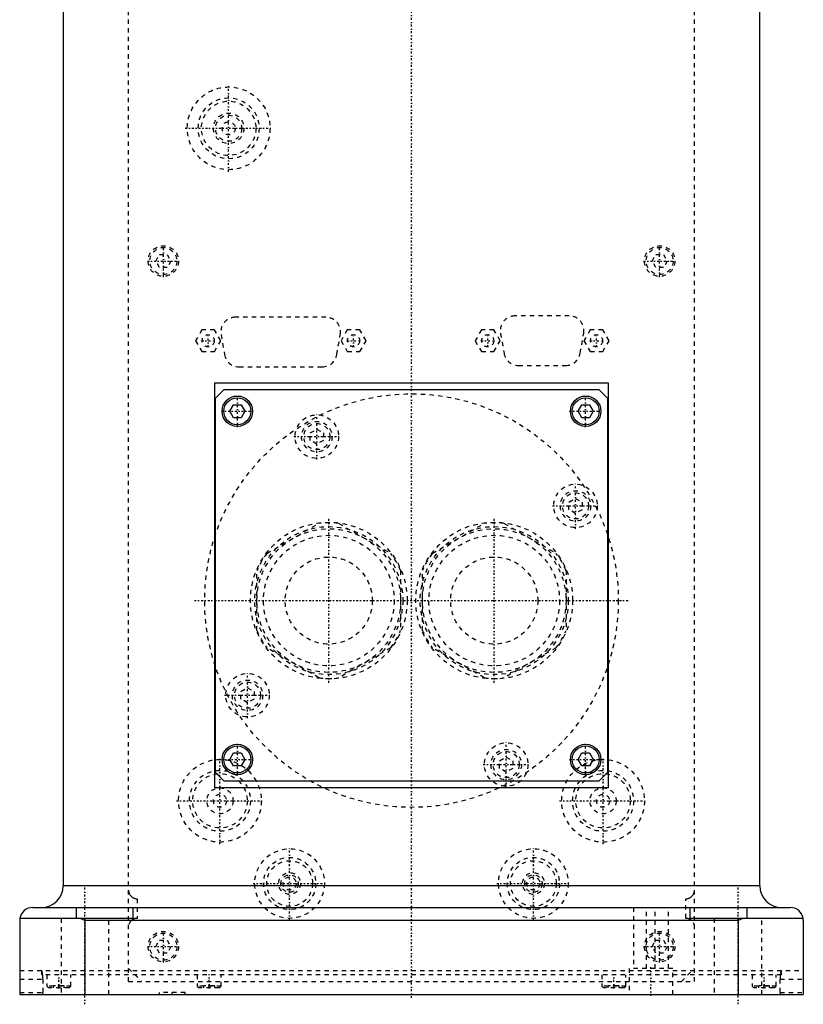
# Model space of a CAD drawing. Extents: x -90 to 90, y -319 to 715.
# Tile 1 of 12: x -90 to 90, y -319 to -93. Entities that reach past the tile are written whole.
import ezdxf

# ---------------------------------------------------------------- set-up
doc = ezdxf.new("R2010")
doc.units = 0
doc.linetypes.add('CENTER', pattern=[1.5, 0.45, -0.5, 0.05, -0.5])
doc.linetypes.add('DASHED', pattern=[2, 1, -1])
for name, color, linetype in [('AM_0', 7, 'CONTINUOUS'), ('AM_3', 7, 'DASHED'), ('AM_7', 7, 'CENTER')]:
    doc.layers.add(name, color=color, linetype=linetype)

msp = doc.modelspace()

# ---------------------------------------------------------------- linework, layer by layer
at = {"layer": 'AM_0', "color": 7, "linetype": 'CONTINUOUS'}
for p, q in [((-80, -30), (-80, -291.5)), ((80, -291.5), (80, -30)), ((-45.21, -176), (45.21, -176)), ((-45.21, -269), (-45.21, -176)), ((45.21, -176), (45.21, -269)), ((-45, -179.5), (-43, -177.5)), ((-43, -177.5), (43, -177.5)), ((43, -177.5), (45, -179.5)), ((-45, -265.5), (-45, -179.5)), ((45, -179.5), (45, -265.5)), ((-41.73, -182.5), (-40.87, -181)), ((-40.87, -184), (-41.73, -182.5)), ((-40.87, -181), (-39.13, -181)), ((-39.13, -181), (-38.27, -182.5)), ((-38.27, -182.5), (-39.13, -184)), ((38.27, -182.5), (39.13, -181)), ((39.13, -184), (38.27, -182.5)), ((39.13, -181), (40.87, -181)), ((40.87, -181), (41.73, -182.5)), ((41.73, -182.5), (40.87, -184)), ((-39.13, -184), (-40.87, -184)), ((40.87, -184), (39.13, -184)), ((-41.73, -262.5), (-40.87, -261)), ((-40.87, -261), (-39.13, -261)), ((-39.13, -261), (-38.27, -262.5)), ((38.27, -262.5), (39.13, -261)), ((39.13, -261), (40.87, -261)), ((40.87, -261), (41.73, -262.5)), ((-40.87, -264), (-41.73, -262.5)), ((-39.13, -264), (-40.87, -264)), ((-38.27, -262.5), (-39.13, -264)), ((39.13, -264), (38.27, -262.5)), ((40.87, -264), (39.13, -264)), ((41.73, -262.5), (40.87, -264)), ((-43, -267.5), (-45, -265.5)), ((45, -265.5), (43, -267.5)), ((45.21, -269), (-45.21, -269)), ((43, -267.5), (-43, -267.5)), ((80, -291.5), (-80, -291.5)), ((-87, -296.5), (87, -296.5)), ((-77, -296.5), (-77, -299)), ((-64, -296.5), (-64, -299)), ((64, -299), (64, -296.5)), ((77, -296.5), (77, -299)), ((-90, -299.5), (-90, -316.5)), ((-64, -299), (-89.96, -299)), ((-75, -299.5), (-76.12, -299)), ((75, -299.5), (-75, -299.5)), ((-75, -299.5), (-75, -316.5)), ((89.96, -299), (64, -299)), ((76.12, -299), (75, -299.5)), ((75, -299.5), (75, -316.5)), ((90, -299.5), (90, -316.5)), ((-90, -316.5), (90, -316.5))]:
    msp.add_line(p, q, dxfattribs=at)
for points in [[(-89.96, -299, 0), (-89.97, -299.08, 0), (-89.99, -299.25, 0), (-90, -299.42, 0), (-90, -299.5, 0)], [(90, -299.5, 0), (90, -299.42, 0), (89.99, -299.25, 0), (89.97, -299.08, 0), (89.96, -299, 0)]]:
    msp.add_polyline3d(points, dxfattribs=at)
for centre, radius in [((-40, -182.5), 3.5), ((-40, -182.5), 3.1), ((40, -182.5), 3.5), ((40, -182.5), 3.1), ((-40, -262.5), 3.5), ((-40, -262.5), 3.1), ((40, -262.5), 3.5), ((40, -262.5), 3.1)]:
    msp.add_circle(centre, radius, dxfattribs=at)
for centre, radius, start, end in [((-85, -291.5), 5, 270, 0), ((85, -291.5), 5, 180, 270), ((-87, -299.5), 3, 90, 170.4059), ((87, -299.5), 3, 9.5941, 90)]:
    msp.add_arc(centre, radius, start, end, dxfattribs=at)
at = {"layer": 'AM_3', "color": 6, "linetype": 'DASHED'}
for p, q in [((-65, -313.5), (-65, -37.5)), ((65, -313.5), (65, -37.5)), ((-58.73, -148), (-57.87, -146.5)), ((-57.87, -146.5), (-56.13, -146.5)), ((-56.13, -146.5), (-55.27, -148)), ((55.27, -148), (56.13, -146.5)), ((56.13, -146.5), (57.87, -146.5)), ((57.87, -146.5), (58.73, -148)), ((-57.87, -149.5), (-58.73, -148)), ((-55.27, -148), (-56.13, -149.5)), ((56.13, -149.5), (55.27, -148)), ((58.73, -148), (57.87, -149.5)), ((-56.13, -149.5), (-57.87, -149.5)), ((57.87, -149.5), (56.13, -149.5)), ((36.2, -160.6), (23.8, -160.6)), ((-19.7, -160.9), (-40.4, -160.9)), ((-48.14, -163.8), (-49.59, -166.3)), ((-45.26, -163.8), (-48.14, -163.8)), ((-43.81, -166.3), (-45.26, -163.8)), ((-43.75, -164.88), (-42.95, -169.48)), ((-17.15, -169.48), (-16.35, -164.88)), ((-14.74, -163.8), (-16.19, -166.3)), ((-11.86, -163.8), (-14.74, -163.8)), ((-10.41, -166.3), (-11.86, -163.8)), ((16.06, -163.8), (14.61, -166.3)), ((18.94, -163.8), (16.06, -163.8)), ((20.39, -166.3), (18.94, -163.8)), ((20.45, -164.58), (21.25, -169.18)), ((38.75, -169.18), (39.55, -164.58)), ((41.06, -163.8), (39.61, -166.3)), ((43.94, -163.8), (41.06, -163.8)), ((45.39, -166.3), (43.94, -163.8)), ((-49.59, -166.3), (-48.14, -168.8)), ((-45.26, -168.8), (-43.81, -166.3)), ((-16.19, -166.3), (-14.74, -168.8)), ((-11.86, -168.8), (-10.41, -166.3)), ((14.61, -166.3), (16.06, -168.8)), ((18.94, -168.8), (20.39, -166.3)), ((39.61, -166.3), (41.06, -168.8)), ((43.94, -168.8), (45.39, -166.3)), ((-48.14, -168.8), (-45.26, -168.8)), ((-14.74, -168.8), (-11.86, -168.8)), ((16.06, -168.8), (18.94, -168.8)), ((41.06, -168.8), (43.94, -168.8)), ((-39.6, -172.3), (-20.5, -172.3)), ((24.6, -172), (35.4, -172)), ((-23.25, -187.46), (-21.75, -186.6)), ((-23.25, -189.19), (-23.25, -187.46)), ((-21.75, -186.6), (-20.25, -187.46)), ((-20.25, -187.46), (-20.25, -189.19)), ((-21.75, -190.06), (-23.25, -189.19)), ((-20.25, -189.19), (-21.75, -190.06)), ((36.17, -203.38), (37.67, -202.52)), ((36.17, -205.12), (36.17, -203.38)), ((37.67, -202.52), (39.17, -203.38)), ((39.17, -203.38), (39.17, -205.12)), ((37.67, -205.98), (36.17, -205.12)), ((39.17, -205.12), (37.67, -205.98)), ((-33.23, -215.16), (-21.27, -208.26)), ((-16.73, -208.26), (-4.77, -215.16)), ((4.77, -215.16), (16.73, -208.26)), ((21.27, -208.26), (33.23, -215.16)), ((-35.5, -232.9), (-35.5, -219.1)), ((-2.5, -219.1), (-2.5, -232.9)), ((2.5, -232.9), (2.5, -219.1)), ((35.5, -219.1), (35.5, -232.9)), ((-21.27, -243.74), (-33.23, -236.84)), ((-4.77, -236.84), (-16.73, -243.74)), ((16.73, -243.74), (4.77, -236.84)), ((33.23, -236.84), (21.27, -243.74)), ((-39.17, -246.88), (-37.67, -246.02)), ((-37.67, -246.02), (-36.17, -246.88)), ((-39.17, -248.62), (-39.17, -246.88)), ((-37.67, -249.48), (-39.17, -248.62)), ((-36.17, -248.62), (-37.67, -249.48)), ((-36.17, -246.88), (-36.17, -248.62)), ((20.25, -262.81), (21.75, -261.94)), ((21.75, -261.94), (23.25, -262.81)), ((20.25, -264.54), (20.25, -262.81)), ((21.75, -265.4), (20.25, -264.54)), ((23.25, -264.54), (21.75, -265.4)), ((23.25, -262.81), (23.25, -264.54)), ((-63, -294.5), (-63, -299)), ((63, -299), (63, -294.5)), ((51, -296.5), (51, -310.5)), ((54, -310.5), (54, -296.5)), ((56, -310.5), (56, -296.5)), ((59, -310.5), (59, -296.5)), ((-80.5, -299), (-80.5, -316.5)), ((-69.5, -316.5), (-69.5, -299)), ((69.5, -299), (69.5, -316.5)), ((80.5, -299), (69.5, -299)), ((80.5, -316.5), (80.5, -299)), ((-58.73, -305.5), (-57.87, -304)), ((-57.87, -304), (-56.13, -304)), ((-56.13, -304), (-55.27, -305.5)), ((55.27, -305.5), (56.13, -304)), ((56.13, -304), (57.87, -304)), ((57.87, -304), (58.73, -305.5)), ((-57.87, -307), (-58.73, -305.5)), ((-56.13, -307), (-57.87, -307)), ((-55.27, -305.5), (-56.13, -307)), ((56.13, -307), (55.27, -305.5)), ((57.87, -307), (56.13, -307)), ((58.73, -305.5), (57.87, -307)), ((-90, -311), (90, -311)), ((-85, -311), (-85, -312)), ((85, -312), (-85, -312)), ((-83.75, -312), (-83.75, -314.6)), ((-78.25, -314.6), (-78.25, -312)), ((-65, -310.5), (-62, -313.5)), ((-49.21, -312), (-49.21, -314.6)), ((-43.71, -314.6), (-43.71, -312)), ((43.71, -312), (43.71, -314.6)), ((49.21, -314.6), (49.21, -312)), ((50, -310.5), (50, -316.5)), ((60, -310.5), (50, -310.5)), ((60, -316.5), (60, -310.5)), ((62, -313.5), (65, -310.5)), ((78.25, -312), (78.25, -314.6)), ((83.75, -314.6), (83.75, -312)), ((85, -312), (85, -311)), ((-90, -313), (-84.68, -313)), ((-84.68, -313), (-84.68, -316)), ((-65, -313.5), (65, -313.5)), ((84.68, -313), (90, -313)), ((84.68, -316), (84.68, -313)), ((-90, -316), (-84.68, -316)), ((-83.75, -314.6), (-83.35, -315)), ((-78.25, -314.6), (-83.75, -314.6)), ((-78.65, -315), (-83.35, -315)), ((-79.75, -314.5), (-82.25, -314.5)), ((-82.25, -315), (-82.25, -314.5)), ((-81, -315), (-81, -314.5)), ((-79.75, -315), (-79.75, -314.5)), ((-78.65, -315), (-78.25, -314.6)), ((-58, -316), (-58, -316.5)), ((-52, -316), (-58, -316)), ((-52, -316.5), (-52, -316)), ((-49.21, -314.6), (-48.81, -315)), ((-43.71, -314.6), (-49.21, -314.6)), ((-44.11, -315), (-48.81, -315)), ((-45.21, -314.5), (-47.71, -314.5)), ((-47.71, -315), (-47.71, -314.5)), ((-46.46, -315), (-46.46, -314.5)), ((-45.21, -315), (-45.21, -314.5)), ((-44.11, -315), (-43.71, -314.6)), ((43.71, -314.6), (44.11, -315)), ((49.21, -314.6), (43.71, -314.6)), ((48.81, -315), (44.11, -315)), ((47.71, -314.5), (45.21, -314.5)), ((45.21, -315), (45.21, -314.5)), ((46.46, -315), (46.46, -314.5)), ((47.71, -315), (47.71, -314.5)), ((48.81, -315), (49.21, -314.6)), ((78.25, -314.6), (78.65, -315)), ((83.75, -314.6), (78.25, -314.6)), ((83.35, -315), (78.65, -315)), ((82.25, -314.5), (79.75, -314.5)), ((79.75, -315), (79.75, -314.5)), ((81, -315), (81, -314.5)), ((82.25, -315), (82.25, -314.5)), ((83.35, -315), (83.75, -314.6)), ((84.68, -316), (90, -316))]:
    msp.add_line(p, q, dxfattribs=at)
for points in [[(-65, -292.5, 0), (-65, -292.52, 0), (-65, -292.56, 0), (-65, -292.6, 0), (-65, -292.62, 0), (-64.99, -292.64, 0), (-64.99, -292.68, 0), (-64.99, -292.72, 0), (-64.98, -292.76, 0), (-64.98, -292.79, 0), (-64.97, -292.83, 0), (-64.97, -292.85, 0), (-64.97, -292.86, 0), (-64.96, -292.9, 0), (-64.95, -292.93, 0), (-64.94, -292.97, 0), (-64.94, -293, 0), (-64.93, -293.03, 0), (-64.92, -293.05, 0), (-64.92, -293.06, 0), (-64.91, -293.09, 0), (-64.9, -293.12, 0), (-64.89, -293.14, 0), (-64.89, -293.15, 0), (-64.88, -293.18, 0), (-64.87, -293.21, 0), (-64.86, -293.23, 0), (-64.86, -293.24, 0), (-64.85, -293.27, 0), (-64.83, -293.3, 0), (-64.82, -293.32, 0), (-64.81, -293.35, 0), (-64.8, -293.38, 0), (-64.79, -293.39, 0), (-64.79, -293.4, 0), (-64.77, -293.43, 0), (-64.76, -293.45, 0), (-64.71, -293.53, 0), (-64.62, -293.67, 0), (-64.53, -293.79, 0), (-64.42, -293.91, 0), (-64.36, -293.97, 0), (-64.3, -294.02, 0), (-64.18, -294.12, 0), (-64.05, -294.2, 0), (-63.91, -294.28, 0), (-63.76, -294.35, 0), (-63.61, -294.4, 0), (-63.53, -294.43, 0), (-63.45, -294.45, 0), (-63.28, -294.48, 0), (-63.17, -294.49, 0), (-63.14, -294.5, 0), (-63.11, -294.5, 0), (-63.09, -294.5, 0), (-63.08, -294.5, 0), (-63.05, -294.5, 0), (-63.02, -294.5, 0), (-63, -294.5, 0)], [(63, -294.5, 0), (63.02, -294.5, 0), (63.05, -294.5, 0), (63.08, -294.5, 0), (63.09, -294.5, 0), (63.11, -294.5, 0), (63.14, -294.5, 0), (63.17, -294.49, 0), (63.28, -294.48, 0), (63.45, -294.45, 0), (63.53, -294.43, 0), (63.61, -294.4, 0), (63.77, -294.35, 0), (63.91, -294.28, 0), (64.05, -294.2, 0), (64.19, -294.11, 0), (64.31, -294.01, 0), (64.37, -293.96, 0), (64.43, -293.9, 0), (64.54, -293.78, 0), (64.63, -293.65, 0), (64.72, -293.52, 0), (64.77, -293.43, 0), (64.78, -293.41, 0), (64.79, -293.38, 0), (64.8, -293.37, 0), (64.81, -293.36, 0), (64.82, -293.33, 0), (64.83, -293.31, 0), (64.84, -293.28, 0), (64.85, -293.26, 0), (64.86, -293.23, 0), (64.87, -293.21, 0), (64.87, -293.2, 0), (64.88, -293.17, 0), (64.89, -293.14, 0), (64.9, -293.13, 0), (64.9, -293.11, 0), (64.91, -293.08, 0), (64.92, -293.05, 0), (64.93, -293.04, 0), (64.93, -293.02, 0), (64.94, -292.99, 0), (64.95, -292.96, 0), (64.95, -292.92, 0), (64.96, -292.89, 0), (64.97, -292.86, 0), (64.97, -292.84, 0), (64.97, -292.82, 0), (64.98, -292.79, 0), (64.98, -292.75, 0), (64.99, -292.71, 0), (64.99, -292.68, 0), (65, -292.64, 0), (65, -292.62, 0), (65, -292.6, 0), (65, -292.56, 0), (65, -292.52, 0), (65, -292.5, 0)], [(-63, -299, 0), (-63.04, -299, 0), (-63.12, -299, 0), (-63.2, -299.01, 0), (-63.24, -299.01, 0), (-63.28, -299.02, 0), (-63.36, -299.03, 0), (-63.44, -299.05, 0), (-63.52, -299.07, 0), (-63.6, -299.09, 0), (-63.67, -299.12, 0), (-63.71, -299.13, 0), (-63.75, -299.15, 0), (-63.83, -299.18, 0), (-63.9, -299.21, 0), (-63.97, -299.25, 0), (-64.04, -299.29, 0), (-64.11, -299.33, 0), (-64.14, -299.35, 0), (-64.17, -299.38, 0), (-64.23, -299.42, 0), (-64.29, -299.47, 0), (-64.32, -299.5, 0)], [(64.32, -299.5, 0), (64.29, -299.47, 0), (64.23, -299.42, 0), (64.17, -299.38, 0), (64.14, -299.35, 0), (64.11, -299.33, 0), (64.04, -299.29, 0), (63.97, -299.25, 0), (63.9, -299.21, 0), (63.83, -299.18, 0), (63.75, -299.15, 0), (63.71, -299.13, 0), (63.67, -299.12, 0), (63.6, -299.09, 0), (63.52, -299.07, 0), (63.44, -299.05, 0), (63.36, -299.03, 0), (63.28, -299.02, 0), (63.24, -299.01, 0), (63.2, -299.01, 0), (63.12, -299, 0), (63.04, -299, 0), (63, -299, 0)], [(-85, -311, 0), (-85, -311, 0), (-85.01, -311, 0), (-85.01, -311, 0), (-85.01, -311, 0)], [(-84.73, -312, 0), (-84.73, -311.95, 0), (-84.74, -311.86, 0), (-84.76, -311.77, 0), (-84.76, -311.72, 0), (-84.77, -311.68, 0), (-84.78, -311.6, 0), (-84.79, -311.52, 0), (-84.81, -311.45, 0), (-84.82, -311.38, 0), (-84.84, -311.32, 0), (-84.85, -311.29, 0), (-84.85, -311.26, 0), (-84.87, -311.21, 0), (-84.89, -311.16, 0), (-84.91, -311.12, 0), (-84.92, -311.08, 0), (-84.94, -311.05, 0), (-84.95, -311.04, 0), (-84.96, -311.03, 0), (-84.98, -311.01, 0), (-84.99, -311, 0), (-85, -311, 0)], [(-84.68, -313, 0), (-84.68, -312.97, 0), (-84.68, -312.92, 0), (-84.68, -312.86, 0), (-84.68, -312.83, 0), (-84.68, -312.8, 0), (-84.68, -312.75, 0), (-84.69, -312.69, 0), (-84.69, -312.63, 0), (-84.69, -312.57, 0), (-84.69, -312.52, 0), (-84.69, -312.49, 0), (-84.69, -312.46, 0), (-84.7, -312.4, 0), (-84.7, -312.35, 0), (-84.7, -312.29, 0), (-84.71, -312.24, 0), (-84.71, -312.18, 0), (-84.71, -312.16, 0), (-84.72, -312.13, 0), (-84.72, -312.08, 0), (-84.73, -312.03, 0), (-84.73, -312, 0)], [(84.73, -312, 0), (84.73, -312.03, 0), (84.72, -312.08, 0), (84.72, -312.13, 0), (84.71, -312.16, 0), (84.71, -312.18, 0), (84.71, -312.24, 0), (84.7, -312.29, 0), (84.7, -312.35, 0), (84.7, -312.4, 0), (84.69, -312.46, 0), (84.69, -312.49, 0), (84.69, -312.52, 0), (84.69, -312.57, 0), (84.69, -312.63, 0), (84.69, -312.69, 0), (84.68, -312.75, 0), (84.68, -312.8, 0), (84.68, -312.83, 0), (84.68, -312.86, 0), (84.68, -312.92, 0), (84.68, -312.97, 0), (84.68, -313, 0)], [(85, -311, 0), (84.99, -311, 0), (84.97, -311.01, 0), (84.96, -311.03, 0), (84.95, -311.04, 0), (84.94, -311.05, 0), (84.92, -311.08, 0), (84.91, -311.12, 0), (84.89, -311.16, 0), (84.87, -311.21, 0), (84.85, -311.26, 0), (84.85, -311.29, 0), (84.84, -311.32, 0), (84.82, -311.38, 0), (84.81, -311.45, 0), (84.79, -311.52, 0), (84.78, -311.6, 0), (84.77, -311.68, 0), (84.76, -311.72, 0), (84.76, -311.77, 0), (84.74, -311.86, 0), (84.73, -311.95, 0), (84.73, -312, 0)], [(85.01, -311, 0), (85.01, -311, 0), (85.01, -311, 0), (85, -311, 0), (85, -311, 0)], [(-84.59, -316.5, 0), (-84.59, -316.5, 0), (-84.59, -316.5, 0), (-84.59, -316.5, 0), (-84.6, -316.5, 0), (-84.6, -316.5, 0), (-84.6, -316.5, 0), (-84.6, -316.5, 0), (-84.6, -316.5, 0), (-84.6, -316.5, 0), (-84.6, -316.5, 0), (-84.6, -316.5, 0), (-84.6, -316.5, 0), (-84.61, -316.49, 0), (-84.61, -316.49, 0), (-84.61, -316.49, 0), (-84.61, -316.49, 0), (-84.61, -316.49, 0), (-84.61, -316.49, 0), (-84.61, -316.49, 0), (-84.61, -316.49, 0), (-84.61, -316.48, 0), (-84.61, -316.48, 0), (-84.62, -316.48, 0), (-84.62, -316.48, 0), (-84.62, -316.48, 0), (-84.62, -316.48, 0), (-84.62, -316.48, 0), (-84.62, -316.47, 0), (-84.62, -316.47, 0), (-84.62, -316.47, 0), (-84.62, -316.47, 0), (-84.63, -316.46, 0), (-84.63, -316.46, 0), (-84.63, -316.46, 0), (-84.63, -316.46, 0), (-84.63, -316.46, 0), (-84.63, -316.45, 0), (-84.63, -316.45, 0), (-84.63, -316.45, 0), (-84.63, -316.44, 0), (-84.63, -316.44, 0), (-84.64, -316.44, 0), (-84.64, -316.44, 0), (-84.64, -316.43, 0), (-84.64, -316.43, 0), (-84.64, -316.42, 0), (-84.64, -316.42, 0), (-84.64, -316.42, 0), (-84.64, -316.42, 0), (-84.64, -316.41, 0), (-84.64, -316.41, 0), (-84.65, -316.4, 0), (-84.65, -316.4, 0), (-84.65, -316.4, 0), (-84.65, -316.39, 0), (-84.65, -316.39, 0), (-84.65, -316.39, 0), (-84.65, -316.38, 0), (-84.65, -316.38, 0), (-84.65, -316.37, 0), (-84.65, -316.37, 0), (-84.65, -316.37, 0), (-84.65, -316.36, 0), (-84.66, -316.36, 0), (-84.66, -316.35, 0), (-84.66, -316.35, 0), (-84.66, -316.35, 0), (-84.66, -316.34, 0), (-84.66, -316.34, 0), (-84.66, -316.34, 0), (-84.66, -316.33, 0), (-84.66, -316.33, 0), (-84.66, -316.32, 0), (-84.66, -316.32, 0), (-84.66, -316.31, 0), (-84.66, -316.31, 0), (-84.66, -316.3, 0), (-84.66, -316.3, 0), (-84.66, -316.29, 0), (-84.67, -316.29, 0), (-84.67, -316.28, 0), (-84.67, -316.27, 0), (-84.67, -316.27, 0), (-84.67, -316.27, 0), (-84.67, -316.26, 0), (-84.67, -316.26, 0), (-84.67, -316.25, 0), (-84.67, -316.24, 0), (-84.67, -316.24, 0), (-84.67, -316.23, 0), (-84.67, -316.23, 0), (-84.67, -316.22, 0), (-84.67, -316.22, 0), (-84.67, -316.21, 0), (-84.67, -316.2, 0), (-84.67, -316.2, 0), (-84.67, -316.19, 0), (-84.68, -316.19, 0), (-84.68, -316.18, 0), (-84.68, -316.18, 0), (-84.68, -316.17, 0), (-84.68, -316.16, 0), (-84.68, -316.15, 0), (-84.68, -316.15, 0), (-84.68, -316.15, 0), (-84.68, -316.14, 0), (-84.68, -316.13, 0), (-84.68, -316.13, 0), (-84.68, -316.13, 0), (-84.68, -316.12, 0), (-84.68, -316.11, 0), (-84.68, -316.11, 0), (-84.68, -316.1, 0), (-84.68, -316.1, 0), (-84.68, -316.09, 0), (-84.68, -316.08, 0), (-84.68, -316.08, 0), (-84.68, -316.07, 0), (-84.68, -316.06, 0), (-84.68, -316.06, 0), (-84.68, -316.05, 0), (-84.68, -316.05, 0), (-84.68, -316.04, 0), (-84.68, -316.03, 0), (-84.68, -316.02, 0), (-84.68, -316.02, 0), (-84.68, -316.02, 0), (-84.68, -316.01, 0), (-84.68, -316, 0), (-84.68, -316, 0)], [(84.68, -316, 0), (84.68, -316, 0), (84.68, -316.01, 0), (84.68, -316.02, 0), (84.68, -316.02, 0), (84.68, -316.02, 0), (84.68, -316.03, 0), (84.68, -316.04, 0), (84.68, -316.05, 0), (84.68, -316.05, 0), (84.68, -316.06, 0), (84.68, -316.06, 0), (84.68, -316.07, 0), (84.68, -316.08, 0), (84.68, -316.08, 0), (84.68, -316.09, 0), (84.68, -316.1, 0), (84.68, -316.1, 0), (84.68, -316.11, 0), (84.68, -316.11, 0), (84.68, -316.12, 0), (84.68, -316.13, 0), (84.68, -316.13, 0), (84.68, -316.13, 0), (84.68, -316.14, 0), (84.68, -316.15, 0), (84.68, -316.15, 0), (84.68, -316.15, 0), (84.68, -316.16, 0), (84.68, -316.17, 0), (84.68, -316.18, 0), (84.68, -316.18, 0), (84.68, -316.19, 0), (84.67, -316.19, 0), (84.67, -316.2, 0), (84.67, -316.2, 0), (84.67, -316.21, 0), (84.67, -316.22, 0), (84.67, -316.22, 0), (84.67, -316.23, 0), (84.67, -316.23, 0), (84.67, -316.24, 0), (84.67, -316.24, 0), (84.67, -316.25, 0), (84.67, -316.26, 0), (84.67, -316.26, 0), (84.67, -316.27, 0), (84.67, -316.27, 0), (84.67, -316.27, 0), (84.67, -316.28, 0), (84.67, -316.29, 0), (84.66, -316.29, 0), (84.66, -316.3, 0), (84.66, -316.3, 0), (84.66, -316.31, 0), (84.66, -316.31, 0), (84.66, -316.32, 0), (84.66, -316.32, 0), (84.66, -316.33, 0), (84.66, -316.33, 0), (84.66, -316.34, 0), (84.66, -316.34, 0), (84.66, -316.34, 0), (84.66, -316.35, 0), (84.66, -316.35, 0), (84.66, -316.35, 0), (84.66, -316.36, 0), (84.65, -316.36, 0), (84.65, -316.37, 0), (84.65, -316.37, 0), (84.65, -316.37, 0), (84.65, -316.38, 0), (84.65, -316.38, 0), (84.65, -316.39, 0), (84.65, -316.39, 0), (84.65, -316.39, 0), (84.65, -316.4, 0), (84.65, -316.4, 0), (84.65, -316.4, 0), (84.64, -316.41, 0), (84.64, -316.41, 0), (84.64, -316.42, 0), (84.64, -316.42, 0), (84.64, -316.42, 0), (84.64, -316.42, 0), (84.64, -316.43, 0), (84.64, -316.43, 0), (84.64, -316.44, 0), (84.64, -316.44, 0), (84.63, -316.44, 0), (84.63, -316.44, 0), (84.63, -316.45, 0), (84.63, -316.45, 0), (84.63, -316.45, 0), (84.63, -316.46, 0), (84.63, -316.46, 0), (84.63, -316.46, 0), (84.63, -316.46, 0), (84.63, -316.46, 0), (84.62, -316.47, 0), (84.62, -316.47, 0), (84.62, -316.47, 0), (84.62, -316.47, 0), (84.62, -316.48, 0), (84.62, -316.48, 0), (84.62, -316.48, 0), (84.62, -316.48, 0), (84.62, -316.48, 0), (84.61, -316.48, 0), (84.61, -316.48, 0), (84.61, -316.49, 0), (84.61, -316.49, 0), (84.61, -316.49, 0), (84.61, -316.49, 0), (84.61, -316.49, 0), (84.61, -316.49, 0), (84.61, -316.49, 0), (84.61, -316.49, 0), (84.6, -316.5, 0), (84.6, -316.5, 0), (84.6, -316.5, 0), (84.6, -316.5, 0), (84.6, -316.5, 0), (84.6, -316.5, 0), (84.6, -316.5, 0), (84.6, -316.5, 0), (84.6, -316.5, 0), (84.59, -316.5, 0), (84.59, -316.5, 0), (84.59, -316.5, 0), (84.59, -316.5, 0)]]:
    msp.add_polyline3d(points, dxfattribs=at)
for centre, radius in [((-42, -117.5), 9.5), ((-42, -117.5), 7), ((-42, -117.5), 6.25), ((-42, -117.5), 3.5), ((-42, -117.5), 3), ((-42, -117.5), 1.5), ((-57, -148), 3.5), ((57, -148), 3.5), ((-57, -148), 3.1), ((57, -148), 3.1), ((-46.7, -166.3), 1.4), ((-13.3, -166.3), 1.4), ((17.5, -166.3), 1.4), ((42.5, -166.3), 1.4), ((0, -226), 47.5), ((-21.75, -188.33), 5), ((-21.75, -188.33), 3.5), ((-21.75, -188.33), 3), ((37.67, -204.25), 5), ((37.67, -204.25), 3.5), ((37.67, -204.25), 3), ((-19, -226), 18), ((19, -226), 18), ((-19, -226), 17), ((-19, -226), 16.5), ((19, -226), 17), ((19, -226), 16.5), ((-19, -226), 15), ((19, -226), 15), ((-19, -226), 10.01), ((19, -226), 10.01), ((-37.67, -247.75), 5), ((-37.67, -247.75), 3.5), ((-37.67, -247.75), 3), ((21.75, -263.67), 5), ((21.75, -263.67), 3.5), ((21.75, -263.67), 3), ((-44, -272), 9.5), ((44, -272), 9.5), ((-44, -272), 7), ((-44, -272), 6.25), ((44, -272), 7), ((44, -272), 6.25), ((-44, -272), 3), ((44, -272), 3), ((-44, -272), 1.5), ((44, -272), 1.5), ((-28, -291), 8), ((-28, -291), 6), ((28, -291), 8), ((28, -291), 6), ((-28, -291), 5.25), ((28, -291), 5.25), ((-28, -291), 2.5), ((-28, -291), 2), ((-28, -291), 1.5), ((28, -291), 2.5), ((28, -291), 2), ((28, -291), 1.5), ((-57, -305.5), 3.5), ((-57, -305.5), 3.1), ((57, -305.5), 3.5), ((57, -305.5), 3.1)]:
    msp.add_circle(centre, radius, dxfattribs=at)
for centre, radius, start, end in [((23.8, -164), 3.4, 90, 189.8658), ((36.2, -164), 3.4, 350.1342, 90), ((-40.4, -164.3), 3.4, 90, 189.8658), ((-19.7, -164.3), 3.4, 350.1342, 90), ((-39.6, -168.9), 3.4, 189.8658, 270), ((-20.5, -168.9), 3.4, 270, 350.1342), ((24.6, -168.6), 3.4, 189.8658, 270), ((35.4, -168.6), 3.4, 270, 350.1342), ((-19, -226), 17.89, 82.7065, 97.2935), ((19, -226), 17.89, 82.7065, 97.2935), ((-19, -226), 17.89, 142.7065, 157.2935), ((-19, -226), 17.89, 22.7065, 37.2935), ((19, -226), 17.89, 142.7065, 157.2935), ((19, -226), 17.89, 22.7065, 37.2935), ((-19, -226), 17.89, 202.7065, 217.2935), ((-19, -226), 17.89, 322.7065, 337.2935), ((19, -226), 17.89, 202.7065, 217.2935), ((19, -226), 17.89, 322.7065, 337.2935), ((-19, -226), 17.89, 262.7065, 277.2935), ((19, -226), 17.89, 262.7065, 277.2935), ((-63, -301), 2, 131.4096, 180), ((63, -301), 2, 0, 48.5904)]:
    msp.add_arc(centre, radius, start, end, dxfattribs=at)
at = {"layer": 'AM_7', "color": 4, "linetype": 'CENTER'}
for p, q in [((0, -317.3), (0, 16.93)), ((-42, -127.47), (-42, -107.53)), ((-51.98, -117.5), (-32.02, -117.5)), ((-57, -151.68), (-57, -144.32)), ((57, -151.68), (57, -144.32)), ((-60.67, -148), (-53.33, -148)), ((53.33, -148), (60.67, -148)), ((-46.7, -167.77), (-46.7, -164.83)), ((-13.3, -167.77), (-13.3, -164.83)), ((17.5, -167.77), (17.5, -164.83)), ((42.5, -167.77), (42.5, -164.83)), ((-48.17, -166.3), (-45.23, -166.3)), ((-14.77, -166.3), (-11.83, -166.3)), ((16.03, -166.3), (18.97, -166.3)), ((41.03, -166.3), (43.97, -166.3)), ((-40, -186.18), (-40, -178.82)), ((40, -186.18), (40, -178.82)), ((-43.67, -182.5), (-36.33, -182.5)), ((-21.75, -193.58), (-21.75, -183.08)), ((36.33, -182.5), (43.67, -182.5)), ((-27, -188.33), (-16.5, -188.33)), ((37.67, -209.5), (37.67, -199)), ((32.42, -204.25), (42.92, -204.25)), ((-19, -244.9), (-19, -207.1)), ((19, -244.9), (19, -207.1)), ((-49.88, -226), (49.88, -226)), ((-37.67, -253), (-37.67, -242.5)), ((-42.92, -247.75), (-32.42, -247.75)), ((-40, -266.18), (-40, -258.82)), ((21.75, -268.92), (21.75, -258.42)), ((40, -266.18), (40, -258.82)), ((-44, -281.98), (-44, -262.02)), ((44, -281.98), (44, -262.02)), ((-43.67, -262.5), (-36.33, -262.5)), ((16.5, -263.67), (27, -263.67)), ((36.33, -262.5), (43.67, -262.5)), ((-53.98, -272), (-34.02, -272)), ((34.02, -272), (53.98, -272)), ((-28, -299.4), (-28, -282.6)), ((28, -299.4), (28, -282.6)), ((-75, -318.75), (-75, -291.25)), ((-36.4, -291), (-19.6, -291)), ((19.6, -291), (36.4, -291)), ((75, -318.75), (75, -291.25)), ((-57, -309.18), (-57, -301.82)), ((57, -309.18), (57, -301.82)), ((-60.67, -305.5), (-53.33, -305.5)), ((53.33, -305.5), (60.67, -305.5)), ((-81, -315.15), (-81, -311.85)), ((-46.46, -315.15), (-46.46, -311.85)), ((46.46, -315.15), (46.46, -311.85)), ((55, -316.8), (55, -310.2)), ((81, -315.15), (81, -311.85)), ((-55, -316.52), (-55, -315.98))]:
    msp.add_line(p, q, dxfattribs=at)

doc.saveas('drawing.dxf')
